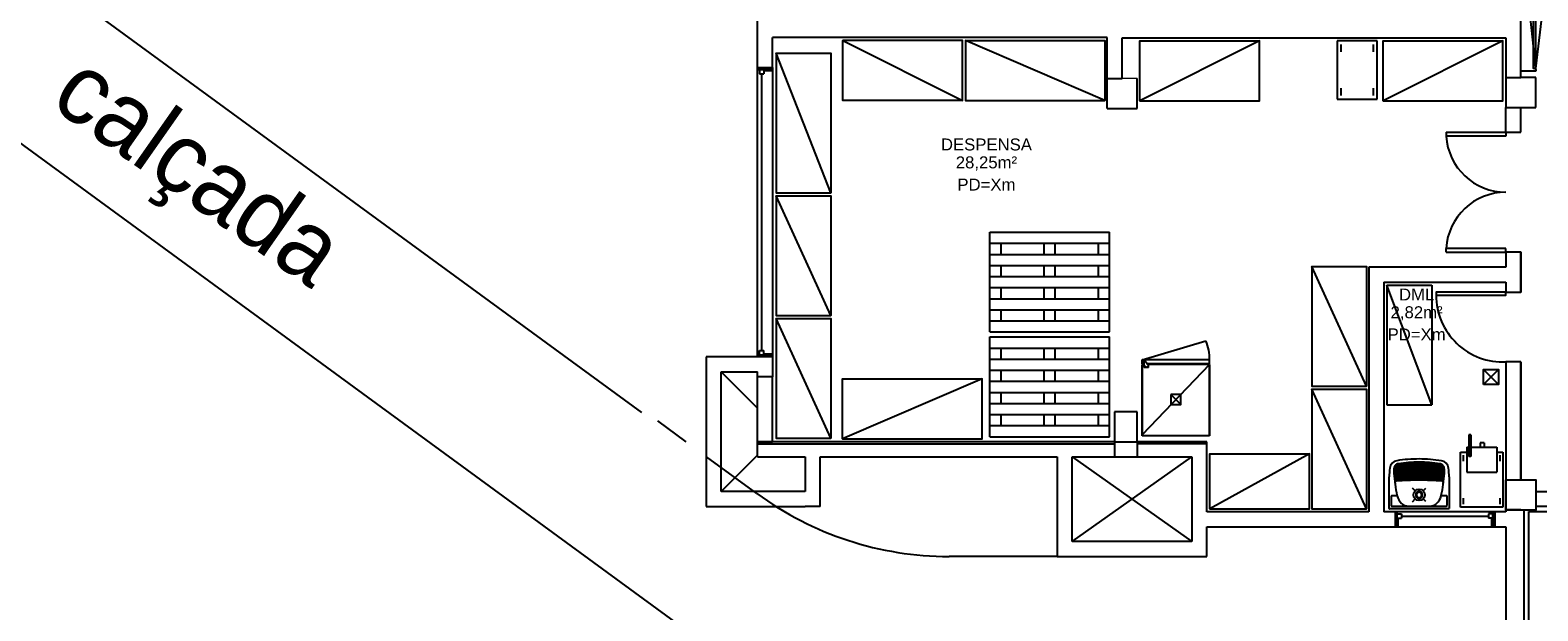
# Model space of a CAD drawing. Header units: millimetres. Extents: x 4 to 3534, y 14 to 98.
# Tile 3 of 161: x 16.02 to 31.14, y 33.5 to 39.32. Entities that reach past the tile are written whole.
import ezdxf

# ---------------------------------------------------------------- set-up
doc = ezdxf.new("R2010")
doc.units = ezdxf.units.MM
doc.header["$MEASUREMENT"] = 0
doc.layers.add('AF-Colunas', color=7, linetype='Continuous', lineweight=20)
doc.styles.add('Arial', font='arial.ttf')
doc.styles.add('CenturyGothic', font='GOTHIC.TTF')

msp = doc.modelspace()

# ---------------------------------------------------------------- linework, layer by layer
at = {"color": 7}
for p, q in [((22.1574, 35.49214), (6.45722, 46.96461)), ((6.45722, 45.10682), (23.1149, 32.93464)), ((23.3165, 38.94824), (23.3165, 42.59824)), ((30.9732, 38.84824), (30.9732, 41.42324)), ((31.1232, 38.94054), (31.2008, 39.58504)), ((26.8232, 39.24824), (23.4665, 39.24824)), ((26.8232, 38.83834), (26.8232, 39.24824)), ((26.9732, 38.83834), (26.9732, 39.24674)), ((26.9732, 39.24674), (30.8232, 39.24674)), ((29.1321, 39.21474), (29.1321, 38.63284)), ((29.5321, 39.21474), (29.1321, 39.21474)), ((29.1685, 39.17834), (29.1685, 39.10564)), ((29.4958, 39.10564), (29.4958, 39.17834)), ((29.5321, 38.63284), (29.5321, 39.21474)), ((30.8232, 39.24674), (30.8232, 38.83834)), ((23.3165, 38.94824), (23.3165, 38.92914)), ((23.3165, 38.94824), (23.4665, 38.94824)), ((23.3165, 38.92914), (23.3165, 38.94824)), ((23.381, 38.92914), (23.3165, 38.92914)), ((23.3165, 36.04824), (23.3165, 38.92914)), ((23.3165, 38.92914), (23.4665, 38.92914)), ((23.3365, 38.92914), (23.3365, 38.88474)), ((23.3365, 38.88474), (23.381, 38.88474)), ((23.3587, 38.88474), (23.3587, 36.11174)), ((23.381, 38.92914), (23.381, 38.88474)), ((23.4665, 38.91654), (23.381, 38.91654)), ((23.4665, 38.91654), (23.4665, 38.94824)), ((23.4665, 38.94824), (23.4665, 38.92914)), ((23.4665, 38.92914), (23.4665, 36.04824)), ((26.8232, 38.83834), (26.9732, 38.83834)), ((26.8232, 38.53834), (26.8232, 38.83834)), ((27.1232, 38.68834), (27.1232, 38.83834)), ((29.1685, 38.74194), (29.1685, 38.66924)), ((29.4958, 38.66924), (29.4958, 38.74194)), ((30.8232, 38.84824), (30.9732, 38.84824)), ((30.8232, 38.83834), (30.8232, 38.54824)), ((31.1232, 38.84824), (30.9732, 38.84824)), ((31.1232, 38.54824), (31.1232, 38.84824)), ((27.1232, 38.53834), (27.1232, 38.68834)), ((29.1321, 38.63284), (29.5321, 38.63284)), ((26.8232, 38.53834), (27.1232, 38.53834)), ((27.0482, 38.53834), (27.1232, 38.53834)), ((30.8232, 38.54824), (31.1232, 38.54824)), ((30.8232, 38.30044), (30.8232, 38.54824)), ((30.9732, 38.30044), (30.9732, 38.54824)), ((30.2232, 38.30044), (30.8232, 38.30044)), ((30.2232, 38.30044), (30.2232, 38.26214)), ((30.8232, 38.26214), (30.2232, 38.26214)), ((30.8232, 38.30044), (30.8232, 38.26214)), ((30.8232, 38.30044), (30.9732, 38.30044)), ((25.6482, 36.29824), (25.6482, 37.29824)), ((25.6482, 37.29824), (26.8482, 37.29824)), ((26.8482, 36.29824), (26.8482, 37.29824)), ((25.6482, 37.18714), (26.8482, 37.18714)), ((25.6482, 37.07604), (26.8482, 37.07604)), ((25.7593, 37.07604), (25.7593, 37.18714)), ((26.1926, 37.07604), (26.1926, 37.18714)), ((26.3038, 37.07604), (26.3038, 37.18714)), ((26.7371, 37.07604), (26.7371, 37.18714)), ((30.8232, 37.13624), (30.2232, 37.13624)), ((30.2232, 37.09794), (30.2232, 37.13624)), ((30.2232, 37.09794), (30.8232, 37.09794)), ((30.8232, 37.09794), (30.8232, 37.13624)), ((30.9732, 37.09794), (30.8232, 37.09794)), ((30.8232, 37.09794), (30.8232, 36.94824)), ((30.9732, 37.09794), (30.9732, 36.69824)), ((25.6482, 36.96494), (26.8482, 36.96494)), ((25.7593, 36.85384), (25.7593, 36.96494)), ((26.1926, 36.85384), (26.1926, 36.96494)), ((26.3038, 36.85384), (26.3038, 36.96494)), ((26.7371, 36.85384), (26.7371, 36.96494)), ((29.4482, 36.94824), (29.4482, 34.49544)), ((30.8232, 36.94824), (29.4482, 36.94824)), ((25.6482, 36.85384), (26.8482, 36.85384)), ((25.6482, 36.74264), (26.8482, 36.74264)), ((25.7593, 36.63154), (25.7593, 36.74264)), ((26.1926, 36.63154), (26.1926, 36.74264)), ((26.3038, 36.63154), (26.3038, 36.74264)), ((26.7371, 36.63154), (26.7371, 36.74264)), ((29.5982, 36.79824), (29.5982, 34.49544)), ((29.5982, 36.79824), (30.8232, 36.79824)), ((29.6282, 36.76824), (29.6282, 35.56824)), ((30.0782, 35.56824), (29.6282, 36.76824)), ((29.6282, 36.76824), (30.0782, 36.76824)), ((30.0782, 36.76824), (30.0782, 35.56824)), ((30.8232, 36.79824), (30.8232, 36.69824)), ((30.9732, 36.88574), (30.9732, 36.73574)), ((25.6482, 36.63154), (26.8482, 36.63154)), ((25.6482, 36.52044), (26.8482, 36.52044)), ((25.7593, 36.40934), (25.7593, 36.52044)), ((26.1926, 36.40934), (26.1926, 36.52044)), ((26.3038, 36.40934), (26.3038, 36.52044)), ((26.7371, 36.40934), (26.7371, 36.52044)), ((25.6482, 36.40934), (26.8482, 36.40934)), ((25.6482, 36.29824), (26.8482, 36.29824)), ((25.6482, 35.24824), (25.6482, 36.24824)), ((25.6482, 36.24824), (26.8482, 36.24824)), ((25.6482, 36.13714), (26.8482, 36.13714)), ((25.7593, 36.02604), (25.7593, 36.13714)), ((26.1926, 36.02604), (26.1926, 36.13714)), ((26.3038, 36.02604), (26.3038, 36.13714)), ((26.7371, 36.02604), (26.7371, 36.13714)), ((26.8482, 35.24824), (26.8482, 36.24824)), ((23.3165, 36.04824), (22.8015, 36.04824)), ((22.8015, 36.04824), (22.8015, 34.54824)), ((23.381, 36.06724), (23.3165, 36.06724)), ((23.3165, 36.04824), (23.3165, 36.06724)), ((23.3165, 36.06724), (23.4665, 36.06724)), ((23.4665, 36.04824), (23.3165, 36.04824)), ((23.3365, 36.11174), (23.381, 36.11174)), ((23.3365, 36.06724), (23.3365, 36.11174)), ((23.381, 36.06724), (23.381, 36.11174)), ((23.381, 36.08004), (23.4665, 36.08004)), ((23.4665, 36.08004), (23.4665, 36.04824)), ((23.4665, 36.04824), (23.4665, 35.84824)), ((25.6482, 36.02604), (26.8482, 36.02604)), ((27.1765, 35.97824), (27.1765, 36.01824)), ((27.8515, 36.01824), (27.1765, 36.01824)), ((27.1765, 36.01824), (27.1765, 35.97824)), ((27.1765, 35.97824), (27.1765, 36.01824)), ((27.1948, 35.94334), (27.1948, 36.00824)), ((27.2061, 36.00824), (27.1948, 36.00824)), ((27.2061, 36.00824), (27.2398, 35.96304)), ((27.8515, 35.97824), (27.8515, 36.01824)), ((30.8232, 35.99824), (30.8232, 34.49544)), ((30.9732, 35.99824), (30.8232, 35.99824)), ((30.8232, 35.99824), (30.8232, 34.49544)), ((30.9732, 35.99824), (30.9732, 34.81544)), ((30.9732, 34.81544), (30.9732, 35.99824)), ((22.9515, 35.89824), (23.3165, 35.89824)), ((22.9515, 34.69824), (22.9515, 35.89824)), ((22.9515, 35.89824), (23.3165, 35.53324)), ((23.3165, 35.84824), (23.3165, 35.89824)), ((23.3165, 35.04824), (23.3165, 35.84824)), ((23.4665, 35.84824), (23.3165, 35.84824)), ((23.4665, 35.19824), (23.4665, 35.84824)), ((25.6482, 35.91494), (26.8482, 35.91494)), ((25.7593, 35.80384), (25.7593, 35.91494)), ((26.1926, 35.80384), (26.1926, 35.91494)), ((26.3038, 35.80384), (26.3038, 35.91494)), ((26.7371, 35.80384), (26.7371, 35.91494)), ((27.1948, 35.97824), (27.1765, 35.97824)), ((27.1948, 35.97324), (27.1765, 35.97324)), ((27.1765, 35.26824), (27.1765, 35.97324)), ((27.1765, 35.97324), (27.1765, 35.26824)), ((27.1765, 35.25824), (27.1765, 35.97324)), ((27.8515, 35.97324), (27.1765, 35.26824)), ((27.2398, 35.94334), (27.1948, 35.94334)), ((27.8515, 35.97824), (27.2284, 35.97824)), ((27.8515, 35.97324), (27.2341, 35.97324)), ((27.2398, 35.94334), (27.2398, 35.96304)), ((27.8215, 35.97324), (27.8215, 35.97824)), ((27.8515, 35.26824), (27.8515, 35.97324)), ((27.8515, 35.26824), (27.8515, 35.97324)), ((27.8515, 35.97324), (27.8515, 35.26824)), ((27.8515, 35.26824), (27.8515, 35.97324)), ((27.8515, 35.97324), (27.8515, 35.25824)), ((30.5982, 35.77324), (30.7482, 35.92324)), ((30.5982, 35.92324), (30.7482, 35.77324)), ((25.6482, 35.80384), (26.8482, 35.80384)), ((25.6482, 35.69264), (26.8482, 35.69264)), ((25.7593, 35.58154), (25.7593, 35.69264)), ((26.1926, 35.58154), (26.1926, 35.69264)), ((26.3038, 35.58154), (26.3038, 35.69264)), ((26.7371, 35.58154), (26.7371, 35.69264)), ((25.6482, 35.58154), (26.8482, 35.58154)), ((27.564, 35.57074), (27.464, 35.67074)), ((29.6282, 35.56824), (30.0782, 35.56824)), ((22.6024, 35.19824), (22.3165, 35.40774)), ((25.6482, 35.47044), (26.8482, 35.47044)), ((25.7593, 35.35934), (25.7593, 35.47044)), ((26.1926, 35.35934), (26.1926, 35.47044)), ((26.3038, 35.35934), (26.3038, 35.47044)), ((26.7371, 35.35934), (26.7371, 35.47044)), ((27.1232, 35.49824), (26.8982, 35.49824)), ((26.8982, 35.49824), (26.8982, 35.04824)), ((27.1232, 35.19824), (27.1232, 35.49824)), ((25.6482, 35.35934), (26.8482, 35.35934)), ((25.6482, 35.24824), (26.8482, 35.24824)), ((27.8515, 35.25824), (27.1765, 35.25824)), ((30.4701, 35.26674), (30.4501, 35.26674)), ((30.4501, 35.26674), (30.4501, 35.04964)), ((30.4701, 35.26674), (30.4701, 35.04964)), ((26.8982, 35.19824), (23.3165, 35.19824)), ((23.3165, 35.19824), (23.4665, 35.19824)), ((23.3165, 35.17824), (26.8982, 35.17824)), ((26.8982, 35.19824), (27.1232, 35.19824)), ((27.8232, 35.19824), (27.1232, 35.19824)), ((27.1232, 35.19824), (27.1232, 35.04824)), ((27.8232, 35.17824), (27.1232, 35.17824)), ((27.8232, 34.49544), (27.8232, 35.19824)), ((30.3682, 35.09324), (30.4307, 35.09324)), ((30.3682, 34.54324), (30.3682, 35.09324)), ((30.4307, 35.14324), (30.4501, 35.14324)), ((30.4307, 35.14324), (30.4307, 34.89324)), ((30.4701, 35.14324), (30.7307, 35.14324)), ((30.5632, 35.18634), (30.5632, 35.14324)), ((30.6032, 35.18634), (30.5632, 35.18634)), ((30.6032, 35.18634), (30.6032, 35.14324)), ((30.7307, 35.14324), (30.7307, 34.89324)), ((30.7307, 35.09324), (30.7932, 35.09324)), ((30.7932, 35.09324), (30.7932, 34.54324)), ((23.3108, 34.67894), (22.807, 35.04824)), ((22.9515, 34.69824), (23.3165, 35.06324)), ((23.3165, 35.04824), (23.7948, 35.04824)), ((23.7948, 35.04824), (23.7948, 34.69824)), ((23.9448, 35.04824), (26.3232, 35.04824)), ((23.9448, 34.54824), (23.9448, 35.04824)), ((26.3232, 35.04824), (26.3232, 34.04824)), ((26.4732, 34.19824), (26.4732, 35.04824)), ((26.4732, 35.04824), (27.6732, 35.04824)), ((26.4732, 34.19824), (27.6732, 35.04824)), ((26.4732, 35.04824), (27.6732, 34.19824)), ((27.6732, 35.04824), (27.6732, 34.19824)), ((29.7428, 34.97754), (29.7444, 34.97784)), ((30.3982, 35.00324), (30.3982, 35.06324)), ((30.4701, 35.04964), (30.4501, 35.04964)), ((30.7632, 35.06324), (30.7632, 35.00324)), ((29.6522, 34.52854), (29.6525, 34.84564)), ((29.7136, 34.88604), (29.7134, 34.88624)), ((29.7501, 34.86264), (29.7208, 34.86084)), ((29.7863, 34.86464), (29.7501, 34.86264)), ((29.8225, 34.86624), (29.7863, 34.86464)), ((29.8586, 34.86744), (29.8225, 34.86624)), ((29.8949, 34.86824), (29.8586, 34.86744)), ((29.9311, 34.86874), (29.8949, 34.86824)), ((29.9673, 34.86884), (29.9311, 34.86874)), ((30.0035, 34.86844), (29.9673, 34.86884)), ((30.0397, 34.86784), (30.0035, 34.86844)), ((30.0759, 34.86674), (30.0397, 34.86784)), ((30.1121, 34.86524), (30.0759, 34.86674)), ((30.1483, 34.86344), (30.1121, 34.86524)), ((30.1844, 34.86124), (30.1483, 34.86344)), ((30.1917, 34.88574), (30.1916, 34.88554)), ((30.2525, 34.84494), (30.2522, 34.52784)), ((30.4307, 34.89324), (30.7307, 34.89324)), ((30.8232, 34.81544), (30.9732, 34.81544)), ((30.8232, 34.81544), (30.9732, 34.81544)), ((23.7948, 34.69824), (22.9515, 34.69824)), ((29.6715, 34.64944), (29.6714, 34.56034)), ((29.7277, 34.65724), (29.6793, 34.65734)), ((29.9118, 34.70564), (29.8847, 34.73264)), ((29.885, 34.59734), (29.912, 34.62454)), ((29.993, 34.70584), (30.02, 34.73294)), ((30.0203, 34.59774), (29.9932, 34.62464)), ((30.2253, 34.65664), (30.177, 34.65674)), ((30.233, 34.55974), (30.2331, 34.64884)), ((30.3982, 34.57324), (30.3982, 34.63324)), ((30.7632, 34.63324), (30.7632, 34.57324)), ((31.1232, 34.69824), (32.6755, 34.69824)), ((22.8015, 34.54824), (23.7948, 34.54824)), ((23.9448, 34.54824), (23.7948, 34.54824)), ((29.4482, 34.49544), (27.8232, 34.49544)), ((29.7107, 34.49544), (29.5982, 34.49544)), ((30.2492, 34.52484), (29.6552, 34.52554)), ((29.6792, 34.55254), (29.8225, 34.55234)), ((29.7107, 34.49544), (29.7298, 34.49544)), ((30.7107, 34.49544), (29.7107, 34.49544)), ((29.7107, 34.49544), (29.7107, 34.34544)), ((29.7107, 34.49544), (29.7107, 34.34544)), ((29.7298, 34.43104), (29.7298, 34.49544)), ((29.7298, 34.49544), (29.7298, 34.34544)), ((29.7298, 34.47544), (29.7742, 34.47544)), ((29.7742, 34.47544), (29.7742, 34.43104)), ((29.845, 34.55264), (30.0594, 34.55244)), ((29.845, 34.55224), (30.0594, 34.55194)), ((30.0819, 34.55204), (30.2252, 34.55194)), ((30.7932, 34.54324), (30.3682, 34.54324)), ((30.6472, 34.47544), (30.6472, 34.43104)), ((30.6916, 34.47544), (30.6472, 34.47544)), ((30.6916, 34.43104), (30.6916, 34.49544)), ((30.7107, 34.49544), (30.6916, 34.49544)), ((30.6916, 34.34544), (30.6916, 34.49544)), ((30.8232, 34.49544), (30.7107, 34.49544)), ((30.7107, 34.34544), (30.7107, 34.49544)), ((30.7107, 34.49544), (30.7107, 34.34544)), ((30.9732, 34.51544), (30.8232, 34.51544)), ((31.0033, 34.51424), (31.0033, 31.04824)), ((31.0533, 31.09824), (31.0533, 34.49824)), ((31.0533, 34.49824), (32.6033, 34.49824)), ((32.6232, 34.54824), (31.1232, 34.54824)), ((31.1232, 34.54824), (31.1232, 34.51324)), ((27.8232, 34.04824), (27.8232, 34.34544)), ((27.8232, 34.34544), (29.7107, 34.34544)), ((29.7424, 34.34544), (29.7107, 34.34544)), ((29.7107, 34.34544), (30.7107, 34.34544)), ((29.7298, 34.43104), (29.7742, 34.43104)), ((29.7424, 34.34544), (29.7424, 34.43104)), ((29.7742, 34.45324), (30.6472, 34.45324)), ((30.6916, 34.43104), (30.6472, 34.43104)), ((30.6789, 34.43104), (30.6789, 34.34544)), ((30.6789, 34.34544), (30.7107, 34.34544)), ((30.7107, 34.34544), (30.8232, 34.34544)), ((30.8232, 34.34544), (30.8232, 30.89824)), ((27.6732, 34.19824), (26.4732, 34.19824)), ((26.3232, 34.04824), (25.2381, 34.04824)), ((26.3232, 34.04824), (27.8232, 34.04824))]:
    msp.add_line(p, q, dxfattribs=at)
at = {"color": 7, "linetype": 'Continuous'}
msp.add_line((27.1765, 36.01824), (27.8133, 36.21004), dxfattribs=at)
at = {"color": 7}
for points in [[(30.9732, 38.91554), (31.1232, 38.91554), (31.1232, 40.31554), (30.9732, 40.31554), (31.1232, 38.91554)], [(31.1232, 38.94054), (31.0982, 38.94054), (31.0982, 39.59054), (31.1232, 39.59054)], [(23.3165, 38.94824), (23.4665, 38.94824), (23.4665, 39.24824)], [(25.3742, 38.61854), (24.1742, 38.61854), (24.1742, 39.21854), (25.3742, 38.61854), (25.3742, 39.21854), (24.1742, 39.21854)], [(25.4017, 39.21824), (26.8017, 39.21824), (26.8017, 38.61824), (25.4017, 39.21824), (25.4017, 38.61824), (26.8017, 38.61824)], [(27.1532, 38.61474), (28.3532, 38.61474), (28.3532, 39.21474), (27.1532, 38.61474), (27.1532, 39.21474), (28.3532, 39.21474)], [(29.5932, 38.61474), (30.7932, 38.61474), (30.7932, 39.21474), (29.5932, 38.61474), (29.5932, 39.21474), (30.7932, 39.21474)], [(23.5035, 39.09264), (23.5035, 37.69264), (24.0535, 37.69264), (23.5035, 39.09264), (24.0535, 39.09264), (24.0535, 37.69264)], [(23.5035, 37.66274), (23.5035, 36.46274), (24.0535, 36.46274), (23.5035, 37.66274), (24.0535, 37.66274), (24.0535, 36.46274)], [(30.8232, 36.79824), (30.8232, 36.69824), (30.9732, 36.69824), (30.9732, 37.09794), (30.8232, 37.09794), (30.8232, 36.94824)], [(28.8755, 36.95544), (28.8755, 35.75544), (29.4255, 35.75544), (28.8755, 36.95544), (29.4255, 36.95544), (29.4255, 35.75544)], [(30.8232, 36.79824), (30.8232, 36.69824)], [(23.5035, 36.43274), (23.5035, 35.23274), (24.0535, 35.23274), (23.5035, 36.43274), (24.0535, 36.43274), (24.0535, 35.23274)], [(30.5982, 35.77324), (30.5982, 35.92324), (30.7482, 35.92324), (30.7482, 35.77324), (30.5982, 35.77324)], [(24.1713, 35.22824), (25.5713, 35.22824), (25.5713, 35.82824), (24.1713, 35.22824), (24.1713, 35.82824), (25.5713, 35.82824)], [(28.8755, 35.72544), (28.8755, 34.52544), (29.4255, 34.52544), (28.8755, 35.72544), (29.4255, 35.72544), (29.4255, 34.52544)], [(27.8532, 34.52544), (28.8532, 34.52544), (28.8532, 35.07544), (27.8532, 34.52544), (27.8532, 35.07544), (28.8532, 35.07544)], [(29.7322, 34.97474), (29.7298, 34.97374), (29.7267, 34.97224), (29.7238, 34.97054), (29.7209, 34.96874), (29.7182, 34.96664), (29.7157, 34.96434), (29.7133, 34.96194), (29.7111, 34.95944), (29.709, 34.95674), (29.7072, 34.95384), (29.7055, 34.95084), (29.7041, 34.94784), (29.703, 34.94504), (29.702, 34.94224), (29.7012, 34.93904), (29.7006, 34.93574), (29.7002, 34.93254)], [(29.7219, 34.92644), (29.7216, 34.92644), (29.7212, 34.92644), (29.7208, 34.92644), (29.7204, 34.92654), (29.7201, 34.92664), (29.7196, 34.92674), (29.7192, 34.92684), (29.7188, 34.92704), (29.7183, 34.92734), (29.7179, 34.92754), (29.7176, 34.92784), (29.7172, 34.92814), (29.7169, 34.92854), (29.7164, 34.92904), (29.716, 34.92964), (29.7157, 34.93034), (29.7154, 34.93094), (29.715, 34.93194), (29.7147, 34.93294), (29.7145, 34.93394), (29.7144, 34.93504), (29.7143, 34.93584), (29.7144, 34.93674), (29.7145, 34.93764), (29.7146, 34.93854), (29.7149, 34.93934), (29.7151, 34.93984), (29.7153, 34.94034), (29.7156, 34.94084), (29.7159, 34.94134), (29.7162, 34.94174), (29.7166, 34.94204), (29.7169, 34.94234), (29.7173, 34.94264), (29.7177, 34.94294), (29.7181, 34.94314), (29.7185, 34.94334), (29.7189, 34.94344), (29.7194, 34.94354), (29.7196, 34.94364), (29.7199, 34.94364)], [(29.7177, 34.92064), (29.7456, 34.92364), (29.7735, 34.92624), (29.8014, 34.92854), (29.8294, 34.93044), (29.8574, 34.93194), (29.8854, 34.93304), (29.9135, 34.93384), (29.9415, 34.93414), (29.9696, 34.93414), (29.9976, 34.93374), (30.0256, 34.93304), (30.0537, 34.93184), (30.0817, 34.93034), (30.1096, 34.92834), (30.1376, 34.92614), (30.1655, 34.92344), (30.1874, 34.92104)], [(29.7207, 34.95624), (29.7204, 34.95694), (29.7202, 34.95764), (29.72, 34.95834), (29.7199, 34.95904), (29.7198, 34.95974), (29.7198, 34.96024), (29.7199, 34.96084), (29.72, 34.96134), (29.7201, 34.96184), (29.7203, 34.96234), (29.7205, 34.96274), (29.7207, 34.96314), (29.721, 34.96354), (29.7213, 34.96394), (29.7215, 34.96424), (29.7218, 34.96454), (29.7221, 34.96484), (29.7225, 34.96504), (29.7229, 34.96534), (29.7232, 34.96564), (29.7237, 34.96584), (29.724, 34.96594), (29.7243, 34.96614), (29.7247, 34.96624), (29.725, 34.96634)], [(29.7199, 34.94364), (29.7481, 34.94654), (29.7763, 34.94904), (29.8046, 34.95124), (29.833, 34.95294), (29.8613, 34.95434), (29.8897, 34.95534), (29.9181, 34.95594), (29.9464, 34.95624), (29.9748, 34.95604), (30.0032, 34.95554), (30.0316, 34.95464), (30.0599, 34.95334), (30.0883, 34.95174), (30.1166, 34.94964), (30.1448, 34.94724), (30.1731, 34.94444), (30.1854, 34.94314)], [(29.7281, 34.94884), (29.7277, 34.94884), (29.7274, 34.94884), (29.727, 34.94884), (29.7266, 34.94894), (29.7262, 34.94904), (29.7258, 34.94914), (29.7253, 34.94934), (29.7249, 34.94954), (29.7245, 34.94974), (29.7241, 34.95004), (29.7237, 34.95024), (29.7234, 34.95064), (29.7231, 34.95094), (29.7226, 34.95154), (29.7222, 34.95204), (29.7218, 34.95274), (29.7215, 34.95334), (29.7212, 34.95424), (29.7209, 34.95524), (29.7207, 34.95624)], [(30.1833, 34.92594), (30.1552, 34.92894), (30.1271, 34.93144), (30.0989, 34.93364), (30.0707, 34.93544), (30.0425, 34.93694), (30.0143, 34.93794), (29.986, 34.93864), (29.9577, 34.93894), (29.9295, 34.93884), (29.9012, 34.93834), (29.873, 34.93754), (29.8448, 34.93624), (29.8166, 34.93464), (29.7884, 34.93264), (29.7602, 34.93034), (29.7321, 34.92754), (29.7219, 34.92644)], [(29.725, 34.96634), (29.726, 34.96654), (29.727, 34.96664), (29.728, 34.96684), (29.729, 34.96684), (29.73, 34.96694), (29.7311, 34.96694), (29.7321, 34.96694), (29.7332, 34.96684)], [(30.1772, 34.94834), (30.1494, 34.95124), (30.1215, 34.95374), (30.0936, 34.95594), (30.0657, 34.95764), (30.0378, 34.95904), (30.0098, 34.96004), (29.9818, 34.96064), (29.9539, 34.96094), (29.9259, 34.96074), (29.8979, 34.96024), (29.8699, 34.95934), (29.842, 34.95804), (29.8141, 34.95644), (29.7862, 34.95434), (29.7583, 34.95194), (29.7305, 34.94914), (29.7281, 34.94884)], [(29.7428, 34.97754), (29.7394, 34.97694), (29.7361, 34.97614), (29.7329, 34.97504), (29.7322, 34.97474)], [(29.7332, 34.96684), (29.7612, 34.96954), (29.7892, 34.97194), (29.8172, 34.97394), (29.8452, 34.97554), (29.8733, 34.97674), (29.9014, 34.97764), (29.9295, 34.97814), (29.9576, 34.97814), (29.9857, 34.97794), (30.0138, 34.97724), (30.0419, 34.97614), (30.07, 34.97474), (30.098, 34.97294), (30.126, 34.97074), (30.154, 34.96814), (30.1721, 34.96634)], [(30.1626, 34.97704), (30.1609, 34.97734), (30.1612, 34.97724)], [(30.1721, 34.96634), (30.1731, 34.96634), (30.1742, 34.96644), (30.1752, 34.96644), (30.1762, 34.96634), (30.1772, 34.96634), (30.1783, 34.96614), (30.1793, 34.96604), (30.1803, 34.96574)], [(30.2051, 34.93194), (30.2047, 34.93464), (30.2043, 34.93744), (30.2036, 34.94004), (30.2029, 34.94284), (30.2019, 34.94554), (30.2008, 34.94814), (30.1996, 34.95064), (30.1983, 34.95304), (30.1968, 34.95534), (30.1951, 34.95774), (30.1933, 34.95994), (30.1914, 34.96204), (30.1895, 34.96404), (30.1874, 34.96584), (30.1852, 34.96754), (30.1829, 34.96924), (30.1805, 34.97074), (30.178, 34.97214), (30.1752, 34.97344), (30.1734, 34.97414)], [(30.1846, 34.95574), (30.1844, 34.95474), (30.1842, 34.95384), (30.1838, 34.95294), (30.1834, 34.95204), (30.1831, 34.95154), (30.1827, 34.95094), (30.1823, 34.95054), (30.1819, 34.95004), (30.1815, 34.94974), (30.1811, 34.94944), (30.1806, 34.94914), (30.1802, 34.94884), (30.1798, 34.94874), (30.1794, 34.94854), (30.1789, 34.94844), (30.1785, 34.94844), (30.1781, 34.94834), (30.1778, 34.94834), (30.1775, 34.94834), (30.1772, 34.94834)], [(30.1803, 34.96574), (30.1807, 34.96564), (30.181, 34.96554), (30.1814, 34.96544), (30.1817, 34.96524), (30.1821, 34.96504), (30.1824, 34.96484), (30.1827, 34.96464), (30.183, 34.96444), (30.1834, 34.96414), (30.1837, 34.96384), (30.1839, 34.96354), (30.1842, 34.96324), (30.1844, 34.96294), (30.1847, 34.96244), (30.1849, 34.96194), (30.1851, 34.96144), (30.1853, 34.96094), (30.1854, 34.96044), (30.1855, 34.95984), (30.1855, 34.95924), (30.1854, 34.95854), (30.1853, 34.95794), (30.1852, 34.95724), (30.185, 34.95674), (30.1848, 34.95624), (30.1846, 34.95574)], [(30.1854, 34.94314), (30.1858, 34.94304), (30.1862, 34.94294), (30.1865, 34.94284), (30.1869, 34.94274), (30.1872, 34.94254), (30.1876, 34.94234), (30.188, 34.94214), (30.1884, 34.94184), (30.1887, 34.94154), (30.189, 34.94114), (30.1893, 34.94074), (30.1896, 34.94044), (30.1898, 34.94004), (30.1902, 34.93934), (30.1904, 34.93874), (30.1906, 34.93804), (30.1908, 34.93734), (30.1909, 34.93634), (30.1909, 34.93524), (30.1909, 34.93424), (30.1907, 34.93314), (30.1905, 34.93234), (30.1903, 34.93144), (30.19, 34.93064), (30.1896, 34.92984), (30.1892, 34.92904), (30.1889, 34.92864), (30.1885, 34.92814), (30.1881, 34.92774), (30.1877, 34.92734), (30.1873, 34.92704), (30.1869, 34.92674), (30.1865, 34.92654), (30.186, 34.92634), (30.1856, 34.92614), (30.1851, 34.92604), (30.1847, 34.92594), (30.1843, 34.92594), (30.1838, 34.92594), (30.1836, 34.92594), (30.1833, 34.92594)], [(29.7145, 34.79854), (29.714, 34.79804), (29.7135, 34.79754), (29.713, 34.79694), (29.7123, 34.79594), (29.7117, 34.79504), (29.7112, 34.79414), (29.7108, 34.79314), (29.7102, 34.79184), (29.7098, 34.79044), (29.7095, 34.78924), (29.7093, 34.78804), (29.7092, 34.78684), (29.7092, 34.78554), (29.7092, 34.78524), (29.7092, 34.78364), (29.7094, 34.78204), (29.7094, 34.78194)], [(29.7134, 34.88624), (29.7131, 34.88674), (29.7128, 34.88724), (29.7125, 34.88774), (29.7123, 34.88824), (29.7121, 34.88884), (29.712, 34.88934), (29.7119, 34.88994), (29.7118, 34.89054), (29.7117, 34.89124), (29.7118, 34.89194), (29.7118, 34.89254), (29.7119, 34.89304), (29.712, 34.89354), (29.7122, 34.89404), (29.7124, 34.89454), (29.7126, 34.89494), (29.7129, 34.89534)], [(29.7199, 34.90344), (29.7195, 34.90344), (29.7191, 34.90344), (29.7188, 34.90344), (29.7184, 34.90344), (29.718, 34.90354), (29.7176, 34.90364), (29.7171, 34.90384), (29.7167, 34.90404), (29.7163, 34.90424), (29.7159, 34.90454), (29.7155, 34.90484), (29.7152, 34.90514), (29.7148, 34.90544), (29.7144, 34.90604), (29.714, 34.90664), (29.7136, 34.90724), (29.7133, 34.90784), (29.7129, 34.90884), (29.7126, 34.90984), (29.7124, 34.91094), (29.7123, 34.91194), (29.7122, 34.91284), (29.7123, 34.91374), (29.7123, 34.91454), (29.7125, 34.91544), (29.7128, 34.91624), (29.713, 34.91684), (29.7132, 34.91734), (29.7135, 34.91784), (29.7138, 34.91834), (29.7141, 34.91864), (29.7144, 34.91904), (29.7148, 34.91934), (29.7152, 34.91964), (29.7156, 34.91984), (29.7159, 34.92004), (29.7163, 34.92024), (29.7168, 34.92044), (29.7172, 34.92054), (29.7174, 34.92054), (29.7177, 34.92064)], [(29.7159, 34.86294), (29.7155, 34.86324), (29.7151, 34.86354), (29.7148, 34.86394), (29.7145, 34.86424), (29.7142, 34.86464), (29.7139, 34.86504), (29.7137, 34.86534), (29.7134, 34.86604), (29.7132, 34.86674), (29.713, 34.86734), (29.7129, 34.86804), (29.7128, 34.86864), (29.7128, 34.86924), (29.7128, 34.86984), (29.7128, 34.87054), (29.713, 34.87114), (29.7131, 34.87184), (29.7133, 34.87244), (29.7135, 34.87294), (29.7137, 34.87334), (29.714, 34.87384), (29.7143, 34.87434), (29.7147, 34.87474)], [(29.7129, 34.89534), (29.7131, 34.89584), (29.7133, 34.89634), (29.7135, 34.89674), (29.7138, 34.89714), (29.7141, 34.89754), (29.7145, 34.89784), (29.7148, 34.89824), (29.7152, 34.89854), (29.7156, 34.89874), (29.716, 34.89894), (29.7164, 34.89914), (29.7168, 34.89924), (29.7172, 34.89934), (29.7175, 34.89944), (29.7178, 34.89944)], [(29.7199, 34.88234), (29.7195, 34.88224), (29.7191, 34.88224), (29.7187, 34.88234), (29.7183, 34.88234), (29.718, 34.88244), (29.7175, 34.88254), (29.7171, 34.88274), (29.7167, 34.88294), (29.7163, 34.88314), (29.7159, 34.88344), (29.7155, 34.88374), (29.7151, 34.88404), (29.7148, 34.88434), (29.7143, 34.88484), (29.7139, 34.88544), (29.7136, 34.88604)], [(29.7186, 34.84024), (29.7181, 34.84044), (29.7177, 34.84064), (29.7173, 34.84094), (29.7169, 34.84124), (29.7166, 34.84154), (29.7164, 34.84174), (29.716, 34.84214), (29.7157, 34.84264), (29.7154, 34.84304), (29.7151, 34.84354), (29.7149, 34.84404), (29.7148, 34.84444), (29.7146, 34.84484), (29.7145, 34.84554), (29.7144, 34.84624), (29.7143, 34.84704), (29.7143, 34.84774), (29.7144, 34.84854), (29.7145, 34.84934), (29.7147, 34.85014), (29.7149, 34.85064), (29.7151, 34.85124), (29.7154, 34.85174), (29.7157, 34.85224), (29.716, 34.85274), (29.7163, 34.85304), (29.7166, 34.85344), (29.7169, 34.85374)], [(29.7174, 34.80084), (29.7167, 34.80034), (29.716, 34.79974), (29.7152, 34.79924), (29.7145, 34.79854)], [(29.7147, 34.87474), (29.7149, 34.87514), (29.7152, 34.87554), (29.7155, 34.87594), (29.7158, 34.87624), (29.7161, 34.87654), (29.7165, 34.87684), (29.7169, 34.87714), (29.7173, 34.87734), (29.7177, 34.87754), (29.7181, 34.87774), (29.7185, 34.87784), (29.719, 34.87794), (29.7192, 34.87804), (29.7195, 34.87804)], [(29.7208, 34.86084), (29.7205, 34.86074), (29.7202, 34.86074), (29.7199, 34.86084), (29.7195, 34.86084), (29.7192, 34.86094), (29.7189, 34.86094), (29.7185, 34.86114), (29.718, 34.86134), (29.7176, 34.86154), (29.7172, 34.86174), (29.7169, 34.86204), (29.7165, 34.86234), (29.7162, 34.86264), (29.7159, 34.86294)], [(29.7215, 34.81774), (29.7211, 34.81784), (29.7207, 34.81804), (29.7202, 34.81824), (29.7198, 34.81854), (29.7195, 34.81874), (29.7193, 34.81884), (29.7189, 34.81924), (29.7185, 34.81964), (29.7181, 34.82004), (29.7178, 34.82054), (29.7175, 34.82094), (29.7174, 34.82124), (29.7171, 34.82194), (29.7169, 34.82264), (29.7167, 34.82334), (29.7166, 34.82404), (29.7165, 34.82474), (29.7165, 34.82534), (29.7165, 34.82604), (29.7166, 34.82674), (29.7168, 34.82744), (29.717, 34.82814), (29.7172, 34.82884), (29.7174, 34.82924), (29.7175, 34.82954), (29.7178, 34.83004), (29.718, 34.83044), (29.7184, 34.83084), (29.7187, 34.83124), (29.719, 34.83154), (29.7193, 34.83184), (29.7196, 34.83204)], [(29.7169, 34.85374), (29.7172, 34.85404), (29.7175, 34.85444), (29.7179, 34.85474), (29.7182, 34.85504), (29.7186, 34.85534), (29.719, 34.85554), (29.7194, 34.85574), (29.7199, 34.85584), (29.7203, 34.85604), (29.7207, 34.85614), (29.721, 34.85614), (29.7212, 34.85614)], [(29.7251, 34.80344), (29.7244, 34.80334), (29.7237, 34.80324), (29.7229, 34.80314), (29.7222, 34.80294), (29.7214, 34.80274), (29.7205, 34.80244), (29.7197, 34.80214), (29.7186, 34.80154), (29.7174, 34.80084)], [(29.7178, 34.89944), (29.746, 34.90234), (29.7743, 34.90494), (29.8027, 34.90704), (29.8311, 34.90884), (29.8595, 34.91024), (29.8879, 34.91134), (29.9163, 34.91194), (29.9448, 34.91224), (29.9732, 34.91204), (30.0017, 34.91154), (30.0301, 34.91074), (30.0585, 34.90944), (30.0869, 34.90784), (30.1152, 34.90574), (30.1436, 34.90334), (30.1719, 34.90064), (30.1874, 34.89894)], [(29.7225, 34.83894), (29.7222, 34.83894), (29.7219, 34.83894), (29.7216, 34.83894), (29.7213, 34.83904), (29.721, 34.83904), (29.7207, 34.83914), (29.7202, 34.83924), (29.7198, 34.83944), (29.7194, 34.83964), (29.719, 34.83994), (29.7186, 34.84024)], [(29.7195, 34.87804), (29.7557, 34.88034), (29.792, 34.88224), (29.8283, 34.88374), (29.8646, 34.88484), (29.9009, 34.88564), (29.9372, 34.88604), (29.9735, 34.88604), (30.0098, 34.88564), (30.0461, 34.88494), (30.0824, 34.88374), (30.1187, 34.88224), (30.155, 34.88034), (30.1857, 34.87844)], [(29.7196, 34.83204), (29.7199, 34.83234), (29.7202, 34.83264), (29.7206, 34.83294), (29.721, 34.83324), (29.7214, 34.83344), (29.7218, 34.83364), (29.7221, 34.83384), (29.7225, 34.83394), (29.7228, 34.83394), (29.7232, 34.83404), (29.7236, 34.83404)], [(30.1853, 34.90394), (30.1575, 34.90684), (30.1297, 34.90944), (30.1019, 34.91164), (30.0741, 34.91344), (30.0462, 34.91494), (30.0183, 34.91594), (29.9904, 34.91664), (29.9625, 34.91694), (29.9346, 34.91684), (29.9066, 34.91634), (29.8787, 34.91554), (29.8509, 34.91434), (29.823, 34.91274), (29.7951, 34.91074), (29.7673, 34.90834), (29.7396, 34.90564), (29.7199, 34.90344)], [(30.1853, 34.88174), (30.1571, 34.88474), (30.129, 34.88734), (30.1007, 34.88954), (30.0725, 34.89134), (30.0442, 34.89284), (30.0159, 34.89394), (29.9876, 34.89464), (29.9593, 34.89494), (29.931, 34.89484), (29.9027, 34.89444), (29.8744, 34.89354), (29.8461, 34.89234), (29.8178, 34.89074), (29.7896, 34.88884), (29.7614, 34.88644), (29.7332, 34.88374), (29.7199, 34.88234)], [(29.7212, 34.85614), (29.7574, 34.85844), (29.7936, 34.86034), (29.8298, 34.86184), (29.8661, 34.86294), (29.9023, 34.86374), (29.9386, 34.86404), (29.9748, 34.86404), (30.0111, 34.86364), (30.0473, 34.86294), (30.0835, 34.86174), (30.1198, 34.86024), (30.156, 34.85834), (30.1839, 34.85654)], [(29.7248, 34.81684), (29.7244, 34.81684), (29.7239, 34.81684), (29.7236, 34.81694), (29.7233, 34.81694), (29.723, 34.81704), (29.7226, 34.81714), (29.7223, 34.81734), (29.7219, 34.81754), (29.7215, 34.81774)], [(30.1826, 34.83934), (30.1465, 34.84154), (30.1104, 34.84334), (30.0743, 34.84484), (30.0382, 34.84584), (30.002, 34.84654), (29.9659, 34.84684), (29.9297, 34.84674), (29.8936, 34.84634), (29.8574, 34.84544), (29.8213, 34.84424), (29.7852, 34.84264), (29.7491, 34.84064), (29.7225, 34.83894)], [(29.7236, 34.83404), (29.7602, 34.83634), (29.7969, 34.83814), (29.8335, 34.83964), (29.8702, 34.84074), (29.9069, 34.84144), (29.9436, 34.84174), (29.9803, 34.84174), (30.017, 34.84124), (30.0537, 34.84044), (30.0904, 34.83924), (30.127, 34.83774), (30.1637, 34.83574), (30.1815, 34.83464)], [(30.1803, 34.81744), (30.1438, 34.81954), (30.1072, 34.82134), (30.0707, 34.82264), (30.0341, 34.82364), (29.9975, 34.82424), (29.9609, 34.82454), (29.9243, 34.82434), (29.8877, 34.82384), (29.8511, 34.82294), (29.8145, 34.82164), (29.778, 34.81994), (29.7414, 34.81794), (29.7248, 34.81684)], [(30.1875, 34.80024), (30.1869, 34.80064), (30.1863, 34.80104), (30.1856, 34.80134), (30.185, 34.80164), (30.1837, 34.80214), (30.1825, 34.80254), (30.1816, 34.80274), (30.1807, 34.80284), (30.1798, 34.80294)], [(30.1836, 34.81824), (30.1832, 34.81804), (30.1828, 34.81784), (30.1824, 34.81764), (30.1819, 34.81754), (30.1815, 34.81744), (30.1811, 34.81744), (30.1807, 34.81744), (30.1803, 34.81744)], [(30.1815, 34.83464), (30.1819, 34.83464), (30.1822, 34.83454), (30.1825, 34.83454), (30.1828, 34.83444), (30.1831, 34.83434), (30.1834, 34.83424), (30.1838, 34.83404), (30.1842, 34.83374), (30.1846, 34.83354), (30.185, 34.83324), (30.1853, 34.83284), (30.1856, 34.83254)], [(30.1866, 34.84064), (30.1862, 34.84034), (30.1858, 34.84014), (30.1855, 34.83994), (30.1852, 34.83984), (30.1849, 34.83964), (30.1845, 34.83954), (30.184, 34.83944), (30.1836, 34.83934), (30.1831, 34.83934), (30.1829, 34.83934), (30.1826, 34.83934)], [(30.1856, 34.83254), (30.186, 34.83224), (30.1863, 34.83184), (30.1867, 34.83154), (30.187, 34.83114), (30.1873, 34.83064), (30.1874, 34.83044), (30.1877, 34.82994), (30.188, 34.82934), (30.1882, 34.82874), (30.1884, 34.82814), (30.1885, 34.82754), (30.1886, 34.82674), (30.1886, 34.82604), (30.1886, 34.82534), (30.1886, 34.82464), (30.1885, 34.82394), (30.1883, 34.82334), (30.1882, 34.82274), (30.188, 34.82224), (30.1877, 34.82174), (30.1874, 34.82114), (30.1871, 34.82064), (30.1867, 34.82024), (30.1862, 34.81974), (30.1858, 34.81944), (30.1854, 34.81914), (30.185, 34.81884), (30.1845, 34.81854), (30.1841, 34.81844), (30.1836, 34.81824)], [(30.1839, 34.85654), (30.1842, 34.85654), (30.1845, 34.85654), (30.1848, 34.85644), (30.1851, 34.85634), (30.1854, 34.85624), (30.1857, 34.85614), (30.1861, 34.85594), (30.1865, 34.85574), (30.1869, 34.85544), (30.1873, 34.85514), (30.1875, 34.85484), (30.1878, 34.85464), (30.188, 34.85434), (30.1882, 34.85404)], [(30.1893, 34.86334), (30.189, 34.86304), (30.1887, 34.86284), (30.1884, 34.86254), (30.188, 34.86224), (30.1876, 34.86194), (30.1871, 34.86174), (30.1867, 34.86154), (30.1863, 34.86144), (30.1858, 34.86134), (30.1854, 34.86124), (30.1849, 34.86124), (30.1847, 34.86124), (30.1844, 34.86124)], [(30.1874, 34.92104), (30.1878, 34.92104), (30.1882, 34.92094), (30.1885, 34.92084), (30.1889, 34.92064), (30.1892, 34.92054), (30.1897, 34.92034), (30.19, 34.92004), (30.1904, 34.91974), (30.1907, 34.91944), (30.1911, 34.91914), (30.1914, 34.91874), (30.1916, 34.91834), (30.1919, 34.91794), (30.1922, 34.91734), (30.1924, 34.91664), (30.1926, 34.91594), (30.1928, 34.91524), (30.1929, 34.91424), (30.1929, 34.91324), (30.1929, 34.91214), (30.1927, 34.91114), (30.1925, 34.91024), (30.1923, 34.90944), (30.192, 34.90854), (30.1916, 34.90784), (30.1912, 34.90704), (30.1909, 34.90654), (30.1905, 34.90614), (30.1901, 34.90564), (30.1897, 34.90524), (30.1893, 34.90494), (30.1889, 34.90474), (30.1885, 34.90444), (30.188, 34.90434), (30.1876, 34.90414), (30.1871, 34.90404), (30.1867, 34.90394), (30.1863, 34.90384), (30.1858, 34.90384), (30.1855, 34.90384), (30.1853, 34.90394)], [(30.1916, 34.88554), (30.1912, 34.88494), (30.1909, 34.88444), (30.1905, 34.88394), (30.1901, 34.88354), (30.1897, 34.88314), (30.1893, 34.88284), (30.1889, 34.88264), (30.1885, 34.88234), (30.188, 34.88214), (30.1876, 34.88204), (30.1871, 34.88184), (30.1867, 34.88184), (30.1863, 34.88174), (30.1858, 34.88174), (30.1855, 34.88174), (30.1853, 34.88174)], [(30.1857, 34.87844), (30.1861, 34.87844), (30.1864, 34.87834), (30.1868, 34.87824), (30.1872, 34.87814), (30.1875, 34.87804), (30.1879, 34.87784), (30.1883, 34.87754), (30.1887, 34.87734), (30.1891, 34.87704), (30.1894, 34.87664), (30.1897, 34.87634), (30.19, 34.87594), (30.1903, 34.87554), (30.1905, 34.87514)], [(30.1882, 34.85404), (30.1886, 34.85374), (30.189, 34.85334), (30.1893, 34.85294), (30.1896, 34.85244), (30.1898, 34.85204), (30.19, 34.85174), (30.1903, 34.85094), (30.1905, 34.85024), (30.1907, 34.84944), (30.1908, 34.84864), (30.1908, 34.84804), (30.1908, 34.84754), (30.1908, 34.84684), (30.1907, 34.84614), (30.1905, 34.84554), (30.1904, 34.84484), (30.1901, 34.84434), (30.1899, 34.84374), (30.1896, 34.84324), (30.1893, 34.84284), (30.189, 34.84244), (30.1887, 34.84204), (30.1883, 34.84174), (30.1879, 34.84144), (30.1875, 34.84114), (30.1871, 34.84084), (30.1866, 34.84064)], [(30.1874, 34.89894), (30.1878, 34.89884), (30.1882, 34.89874), (30.1885, 34.89864), (30.1889, 34.89854), (30.1892, 34.89834), (30.1896, 34.89814), (30.19, 34.89794), (30.1904, 34.89764), (30.1907, 34.89734), (30.191, 34.89694), (30.1913, 34.89664), (30.1916, 34.89624), (30.1918, 34.89584), (30.1921, 34.89534), (30.1923, 34.89484)], [(30.1904, 34.79804), (30.1897, 34.79864), (30.189, 34.79924), (30.1883, 34.79974), (30.1875, 34.80024)], [(30.1905, 34.87514), (30.1909, 34.87464), (30.1912, 34.87424), (30.1914, 34.87374), (30.1917, 34.87334), (30.1919, 34.87284), (30.1921, 34.87214), (30.1922, 34.87144), (30.1923, 34.87074), (30.1924, 34.87004), (30.1924, 34.86934), (30.1923, 34.86864), (30.1922, 34.86794), (30.192, 34.86734), (30.1918, 34.86674), (30.1916, 34.86614), (30.1913, 34.86564), (30.191, 34.86514), (30.1908, 34.86484), (30.1905, 34.86454), (30.1902, 34.86424), (30.1899, 34.86394), (30.1896, 34.86364), (30.1893, 34.86334)], [(30.1955, 34.78144), (30.1955, 34.78154), (30.1957, 34.78304), (30.1958, 34.78464), (30.1958, 34.78504), (30.1957, 34.78664), (30.1955, 34.78824), (30.1951, 34.78984), (30.1947, 34.79124), (30.1942, 34.79264), (30.1937, 34.79354), (30.1932, 34.79444), (30.1928, 34.79524), (30.1922, 34.79594), (30.1917, 34.79674), (30.1911, 34.79744), (30.1904, 34.79804)], [(30.1923, 34.89484), (30.1926, 34.89434), (30.1928, 34.89394), (30.193, 34.89344), (30.1932, 34.89294), (30.1933, 34.89244), (30.1933, 34.89194), (30.1934, 34.89124), (30.1934, 34.89044), (30.1934, 34.88974), (30.1932, 34.88904), (30.1931, 34.88834), (30.1928, 34.88774), (30.1926, 34.88704), (30.1923, 34.88664), (30.192, 34.88614), (30.1917, 34.88574)], [(29.7277, 34.65724), (29.7282, 34.65734), (29.7287, 34.65744), (29.7291, 34.65774), (29.7296, 34.65804), (29.7299, 34.65834), (29.7302, 34.65884), (29.7304, 34.65924), (29.7306, 34.65974), (29.7306, 34.66024), (29.7306, 34.66074), (29.7306, 34.66074)], [(29.7306, 34.66074), (29.7306, 34.66064), (29.7307, 34.66044), (29.7308, 34.66024), (29.7309, 34.66004), (29.731, 34.65974), (29.7311, 34.65934), (29.7312, 34.65894), (29.7313, 34.65854), (29.7315, 34.65814), (29.7316, 34.65764), (29.7317, 34.65724), (29.7319, 34.65674), (29.732, 34.65624), (29.7322, 34.65574), (29.7323, 34.65514)], [(29.9524, 34.69964), (29.9498, 34.69954), (29.9473, 34.69934), (29.9447, 34.69884), (29.9425, 34.69824), (29.9403, 34.69754), (29.9381, 34.69664), (29.936, 34.69554), (29.934, 34.69444), (29.9321, 34.69314), (29.9303, 34.69174), (29.9285, 34.69014), (29.9269, 34.68844), (29.9254, 34.68674), (29.924, 34.68484), (29.9227, 34.68294), (29.9216, 34.68084), (29.9206, 34.67874), (29.9198, 34.67664), (29.9191, 34.67434), (29.9185, 34.67214), (29.9181, 34.66984), (29.9179, 34.66754), (29.9178, 34.66524), (29.9179, 34.66294), (29.9181, 34.66064), (29.9185, 34.65834), (29.919, 34.65614), (29.9197, 34.65394), (29.9205, 34.65174), (29.9215, 34.64964), (29.9226, 34.64754), (29.9239, 34.64564), (29.9253, 34.64374), (29.9268, 34.64194), (29.9284, 34.64034), (29.9301, 34.63874), (29.932, 34.63734), (29.9339, 34.63604), (29.9359, 34.63484), (29.938, 34.63374), (29.9401, 34.63284), (29.9423, 34.63214), (29.9446, 34.63154), (29.9471, 34.63104), (29.9497, 34.63074), (29.9523, 34.63064)], [(29.9523, 34.69114), (29.951, 34.69114), (29.9496, 34.69104), (29.9474, 34.69074), (29.9453, 34.69024), (29.9432, 34.68954), (29.9412, 34.68864), (29.9393, 34.68764), (29.9374, 34.68644), (29.9357, 34.68514), (29.9341, 34.68364), (29.9326, 34.68204), (29.9312, 34.68034), (29.93, 34.67854), (29.929, 34.67654), (29.9281, 34.67454), (29.9274, 34.67254), (29.9268, 34.67034), (29.9265, 34.66824), (29.9263, 34.66604), (29.9264, 34.66384), (29.9266, 34.66164), (29.9269, 34.65944), (29.9275, 34.65734), (29.9283, 34.65534), (29.9292, 34.65334), (29.9303, 34.65144), (29.9315, 34.64964), (29.9329, 34.64794), (29.9344, 34.64634), (29.9361, 34.64484), (29.9378, 34.64354), (29.9397, 34.64244), (29.9417, 34.64144), (29.9437, 34.64064), (29.9458, 34.64004), (29.9479, 34.63954), (29.9501, 34.63924), (29.9523, 34.63914)], [(29.9523, 34.63064), (29.9548, 34.63074), (29.9574, 34.63104), (29.9599, 34.63154), (29.9621, 34.63204), (29.9644, 34.63284), (29.9665, 34.63374), (29.9686, 34.63474), (29.9706, 34.63594), (29.9725, 34.63724), (29.9744, 34.63864), (29.9761, 34.64014), (29.9778, 34.64184), (29.9793, 34.64364), (29.9806, 34.64544), (29.9819, 34.64744), (29.983, 34.64944), (29.984, 34.65154), (29.9849, 34.65374), (29.9856, 34.65594), (29.9861, 34.65824), (29.9865, 34.66054), (29.9867, 34.66284), (29.9868, 34.66514), (29.9867, 34.66744), (29.9865, 34.66974), (29.9861, 34.67194), (29.9856, 34.67424), (29.9849, 34.67644), (29.9841, 34.67854), (29.9831, 34.68074), (29.982, 34.68274), (29.9808, 34.68474), (29.9794, 34.68654), (29.9779, 34.68834), (29.9762, 34.69004), (29.9745, 34.69154), (29.9727, 34.69304), (29.9708, 34.69434), (29.9688, 34.69554), (29.9667, 34.69654), (29.9645, 34.69744), (29.9623, 34.69814), (29.9601, 34.69874), (29.9575, 34.69924), (29.9549, 34.69954), (29.9524, 34.69964)], [(29.9523, 34.63914), (29.9537, 34.63924), (29.955, 34.63934), (29.9572, 34.63964), (29.9593, 34.64014), (29.9614, 34.64084), (29.9634, 34.64164), (29.9654, 34.64264), (29.9672, 34.64384), (29.969, 34.64514), (29.9706, 34.64664), (29.9721, 34.64824), (29.9734, 34.64994), (29.9746, 34.65184), (29.9757, 34.65374), (29.9766, 34.65574), (29.9773, 34.65784), (29.9778, 34.65994), (29.9781, 34.66214), (29.9783, 34.66434), (29.9783, 34.66654), (29.9781, 34.66864), (29.9777, 34.67084), (29.9771, 34.67294), (29.9764, 34.67504), (29.9755, 34.67704), (29.9744, 34.67894), (29.9731, 34.68074), (29.9718, 34.68244), (29.9702, 34.68404), (29.9686, 34.68544), (29.9668, 34.68674), (29.9649, 34.68784), (29.963, 34.68884), (29.961, 34.68964), (29.9589, 34.69034), (29.9567, 34.69074), (29.9545, 34.69104), (29.9523, 34.69114)], [(30.1723, 34.65464), (30.1724, 34.65504), (30.1725, 34.65554), (30.1726, 34.65594), (30.1728, 34.65634), (30.1729, 34.65684), (30.1731, 34.65734), (30.1732, 34.65774), (30.1733, 34.65814), (30.1734, 34.65854), (30.1735, 34.65894), (30.1737, 34.65924), (30.1738, 34.65954), (30.1739, 34.65984), (30.174, 34.66004), (30.174, 34.66024)], [(30.174, 34.66024), (30.174, 34.65974), (30.174, 34.65924), (30.1742, 34.65874), (30.1744, 34.65834), (30.1747, 34.65784), (30.175, 34.65754), (30.1755, 34.65724), (30.1759, 34.65694), (30.1764, 34.65684), (30.1769, 34.65674), (30.177, 34.65674)], [(29.7763, 34.58054), (29.7785, 34.57854), (29.7807, 34.57654), (29.7839, 34.57394), (29.7873, 34.57144), (29.7907, 34.56914), (29.7942, 34.56694), (29.7979, 34.56484), (29.8017, 34.56284), (29.8056, 34.56104), (29.8095, 34.55944), (29.8135, 34.55804)], [(29.8135, 34.55804), (29.8159, 34.55724), (29.8183, 34.55654), (29.8207, 34.55584), (29.8231, 34.55524)], [(29.8225, 34.55234), (29.8255, 34.55234), (29.8285, 34.55234), (29.8326, 34.55224), (29.8367, 34.55224), (29.8408, 34.55224), (29.845, 34.55224)], [(29.8231, 34.55524), (29.8256, 34.55474), (29.828, 34.55424), (29.8305, 34.55384), (29.833, 34.55344), (29.8356, 34.55314), (29.8382, 34.55294), (29.8408, 34.55274), (29.8434, 34.55264), (29.845, 34.55264)], [(30.0594, 34.55244), (30.0613, 34.55244), (30.0638, 34.55254), (30.0664, 34.55264), (30.0689, 34.55284), (30.0714, 34.55314), (30.0739, 34.55354), (30.0764, 34.55394), (30.0788, 34.55444), (30.0813, 34.55494)], [(30.0594, 34.55194), (30.0626, 34.55194), (30.0658, 34.55194), (30.0689, 34.55194), (30.0753, 34.55204), (30.0786, 34.55204), (30.0819, 34.55204)], [(30.0813, 34.55494), (30.0837, 34.55554), (30.0861, 34.55624), (30.0885, 34.55694), (30.0909, 34.55774)], [(30.0909, 34.55774), (30.0937, 34.55874), (30.0964, 34.55974), (30.1002, 34.56134), (30.104, 34.56314), (30.1076, 34.56504), (30.1112, 34.56714), (30.1148, 34.56944), (30.1183, 34.57194), (30.1217, 34.57444), (30.1249, 34.57724), (30.1282, 34.58014)]]:
    msp.add_lwpolyline(points, dxfattribs=at)
for points in [[(30.8232, 36.69824), (30.1232, 36.69824), (30.1232, 36.66824), (30.8232, 36.66824), (30.8232, 36.69824)], [(27.464, 35.67074), (27.464, 35.57074), (27.564, 35.57074), (27.564, 35.67074), (27.464, 35.67074)], [(30.8232, 34.81544), (31.1232, 34.81544), (31.1232, 34.51324), (30.8232, 34.51324), (30.8232, 34.81544)]]:
    msp.add_lwpolyline(points, close=True, dxfattribs=at)
for centre, radius in [((27.2005, 36.00304), 0.00188), ((27.2031, 35.95294), 0.00188), ((27.2332, 35.95204), 0.00188), ((29.9525, 34.66514), 0.05738)]:
    msp.add_circle(centre, radius, dxfattribs=at)
for centre, radius, start, end in [((30.8232, 38.30044), 0.60122, 183.647, 270), ((30.8232, 37.09794), 0.60122, 90, 176.353), ((30.7938, 36.66824), 0.67064, 180, 272.509), ((30.368, 34.84484), 0.71544, 172.793, 179.934), ((29.7425, 34.92394), 0.085, 98.8982, 172.793), ((30.0265, 34.90334), 0.3276, 174.888, 183.674), ((29.9511, 33.59184), 1.4333, 89.9331, 98.8982), ((29.7519, 34.92804), 0.05031, 98.6967, 102.261), ((29.9511, 33.59414), 1.39903, 89.9339, 98.5631), ((29.9511, 33.59414), 1.39903, 81.3047, 89.9339), ((29.9511, 33.59184), 1.4333, 80.9697, 89.9347), ((30.1533, 34.92734), 0.05053, 77.6332, 80.993), ((30.155, 34.92724), 0.05043, 68.5778, 81.3066), ((30.1627, 34.92344), 0.085, 7.07467, 80.9697), ((29.8787, 34.90344), 0.3276, 356.194, 4.9803), ((29.5371, 34.84584), 0.71544, 359.934, 7.07467), ((31.1913, 34.97814), 1.49483, 183.674, 192.207), ((29.9631, 31.63654), 3.17583, 90.1918, 94.2976), ((29.9345, 31.63654), 3.17583, 85.5703, 89.6761), ((28.714, 34.98094), 1.49483, 347.661, 356.194), ((25.2381, 37.30824), 3.26, 233.758, 270), ((29.6793, 34.64944), 0.00783, 89.9339, 179.934), ((29.8866, 34.69584), 0.15993, 192.207, 192.683), ((29.8866, 34.69584), 0.15958, 194.764, 226.262), ((30.0181, 34.69574), 0.15958, 313.606, 345.104), ((30.0181, 34.69574), 0.15993, 347.185, 347.661), ((30.2253, 34.64884), 0.00783, 359.934, 89.9339), ((29.6552, 34.52854), 0.003, 179.934, 269.934), ((29.6792, 34.56034), 0.00783, 179.934, 269.934), ((30.2252, 34.55974), 0.00783, 269.934, 359.934), ((30.2492, 34.52784), 0.003, 269.934, 359.934)]:
    msp.add_arc(centre, radius, start, end, dxfattribs=at)
at = {"color": 7, "linetype": 'Continuous'}
msp.add_arc((27.3515, 36.01824), 0.5, 0, 22.5459, dxfattribs=at)
at = {"layer": 'AF-Colunas'}
msp.add_line((27.1232, 38.83834), (26.8232, 38.83834), dxfattribs=at)

# ---------------------------------------------------------------- texts
at = {"color": 7, "insert": (16.07929, 38.39954), "char_height": 0.7, "width": 16.2383904, "attachment_point": 7, "rotation": 324.998008, "line_spacing_factor": 0.798, "style": 'CenturyGothic'}
msp.add_mtext('calçada', dxfattribs=at)
at = {"color": 7, "char_height": 0.12, "attachment_point": 8, "line_spacing_factor": 0.798, "style": 'Arial'}
for s, insert, width in [('DESPENSA', (25.6132, 38.11584), 3.6764513), ('28,25m²', (25.6132, 37.91584), 2.4728903), ('PD=Xm', (25.6132, 37.71584), 2.3380652), ('DML', (29.9272, 36.61384), 1.0723691), ('2,82m²', (29.9272, 36.41384), 1.5800727), ('PD=Xm', (29.9272, 36.21384), 1.7608647)]:
    msp.add_mtext(s, dxfattribs=dict(at, insert=insert, width=width))

doc.saveas('drawing.dxf')
